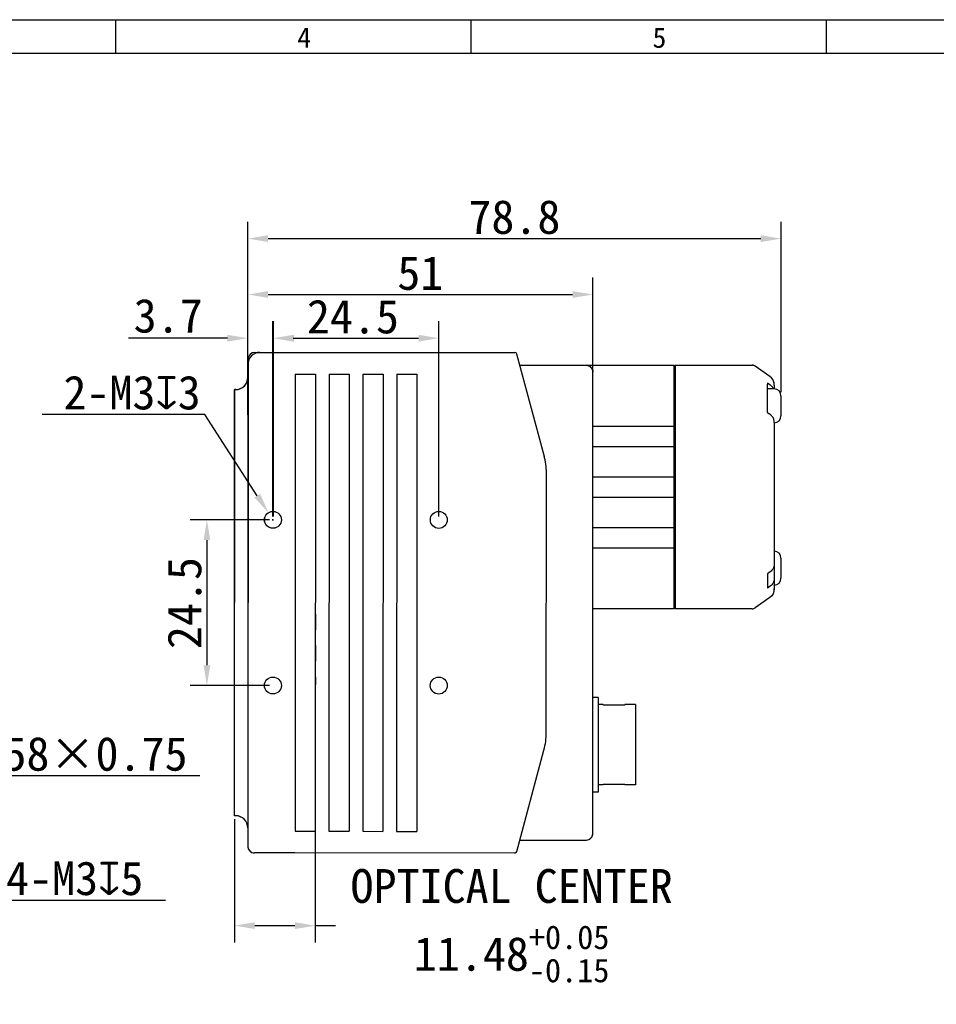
# Model space of a CAD drawing. Header units: millimetres. Extents: x 0 to 420, y 0 to 297.
# Tile 3 of 4: x 143 to 279, y 151 to 297. Entities that reach past the tile are written whole.
import ezdxf

# ---------------------------------------------------------------- set-up
doc = ezdxf.new("R2010")
doc.units = ezdxf.units.MM
doc.header["$LTSCALE"] = 23.1
doc.header["$PDMODE"] = 3
doc.header["$PDSIZE"] = 8
doc.linetypes.add('DASHED', pattern=[0.2, 0.1, -0.1])
doc.layers.get('0').update_dxf_attribs({"linetype": 'CONTINUOUS'})
doc.layers.get('Defpoints').update_dxf_attribs({"linetype": 'CONTINUOUS'})
for name, color, linetype in [('00_COMPONENTS', 7, 'CONTINUOUS'), ('02___PRT_ALL_AXES', 7, 'CONTINUOUS'), ('09_ALL_ROUNDS', 7, 'CONTINUOUS'), ('10_ALL_CHAMFER', 7, 'CONTINUOUS'), ('20_ALL_FEATURES', 7, 'CONTINUOUS'), ('51__DRAFT_DIMS', 7, 'CONTINUOUS')]:
    doc.layers.add(name, color=color, linetype=linetype)
doc.styles.get("Standard").update_dxf_attribs({"font": 'simfang.ttf'})
doc.styles.add('TEXTSTYLE_3', font='simfang.ttf')
doc.dimstyles.new('DIMSTYLE_2', dxfattribs={"dimtxt": 5, "dimasz": 3, "dimexe": 2.5, "dimexo": 0.5, "dimgap": 0.75, "dimtad": 1, "dimdsep": 46, "dimtxsty": 'Standard', "dimblk": '_FILLED', "dimcen": 0.09, "dimclrt": 256, "dimazin": 2, "dimtp": 0.1, "dimtm": 0.1, "dimtfac": 1, "dimtofl": 0, "dimtmove": 0, "dimatfit": 3, "dimldrblk": '_FILLED', "dimfxl": 1, "dimtolj": 1, "dimarcsym": 0})
doc.dimstyles.new('DIMSTYLE_3', dxfattribs={"dimtxt": 3, "dimasz": 3, "dimexe": 2.5, "dimexo": 0.5, "dimgap": 0.75, "dimtad": 1, "dimdsep": 46, "dimtxsty": 'Standard', "dimblk": '_FILLED', "dimblk1": '_FILLED', "dimblk2": '_FILLED', "dimcen": 0.09, "dimclrt": 3, "dimazin": 2, "dimtp": 0.2, "dimtm": 0.2, "dimtfac": 1, "dimtofl": 0, "dimtmove": 0, "dimatfit": 3, "dimldrblk": '_FILLED', "dimfxl": 1, "dimtolj": 1, "dimarcsym": 0})
doc.dimstyles.new('DIMSTYLE_4', dxfattribs={"dimtxt": 5, "dimasz": 3, "dimexe": 2.5, "dimexo": 0.5, "dimtad": 1, "dimdsep": 46, "dimtxsty": 'Standard', "dimblk": '_FILLED', "dimcen": 0.09, "dimclrt": 256, "dimazin": 2, "dimtp": 0.1, "dimtm": 0.1, "dimtfac": 1, "dimtofl": 0, "dimtmove": 0, "dimatfit": 1, "dimldrblk": '_FILLED', "dimfxl": 1, "dimtolj": 1, "dimarcsym": 0})
doc.dimstyles.new('DIMSTYLE_5', dxfattribs={"dimtxt": 5, "dimasz": 3, "dimexe": 2.5, "dimexo": 0.5, "dimtad": 1, "dimdsep": 46, "dimtxsty": 'Standard', "dimblk": '_FILLED', "dimcen": 0.09, "dimclrt": 256, "dimazin": 2, "dimtp": 0.3, "dimtm": 0.3, "dimtfac": 1, "dimtmove": 0, "dimatfit": 2, "dimldrblk": '_FILLED', "dimfxl": 1, "dimtolj": 1, "dimarcsym": 0})
doc.dimstyles.get("Standard").update_dxf_attribs({"dimtxt": 5, "dimasz": 3, "dimexe": 2.5, "dimexo": 0.5, "dimtad": 2, "dimdsep": 46, "dimtxsty": 'Standard', "dimblk": '_FILLED', "dimcen": 0.09, "dimclrt": 256, "dimazin": 2, "dimtol": 1, "dimtp": 0.01, "dimtm": 0.01, "dimtfac": 1, "dimtofl": 0, "dimtmove": 0, "dimatfit": 3, "dimldrblk": '_FILLED', "dimfxl": 1, "dimtolj": 1, "dimarcsym": 0})

# ---------------------------------------------------------------- blocks, each defined once
blk = doc.blocks.new('_FILLED')
at = {"color": 0, "linetype": 'ByBlock'}
blk.add_solid([(0, 0), (-1, 0.167), (-1, -0.167)], dxfattribs=at)
blk = doc.blocks.new('*D1')
at = {"layer": '51__DRAFT_DIMS', "color": 0, "lineweight": -2, "transparency": 16777216}
for p, q in [((177, 238.57), (177, 252.41)), ((180.72, 223.56), (180.72, 252.41)), ((174, 249.91), (159.38, 249.91)), ((183.72, 249.91), (186.72, 249.91))]:
    blk.add_line(p, q, dxfattribs=at)
at = {"layer": 'Defpoints', "color": 0, "transparency": 16777216}
for p in [(180.72, 249.91), (177, 238.07), (180.72, 223.06)]:
    blk.add_point(p, dxfattribs=at)
at = {"layer": '51__DRAFT_DIMS', "color": 0, "lineweight": -2, "transparency": 16777216, "xscale": 3, "yscale": 3, "zscale": 3}
blk.add_blockref('_FILLED', (177, 249.91), dxfattribs=at)
at = {"layer": '51__DRAFT_DIMS', "color": 0, "lineweight": -2, "transparency": 16777216, "xscale": 3, "yscale": 3, "zscale": 3, "rotation": 180}
blk.add_blockref('_FILLED', (180.72, 249.91), dxfattribs=at)
at = {"layer": '51__DRAFT_DIMS', "transparency": 16777216, "insert": (160.13, 255.74), "char_height": 5, "attachment_point": 1}
blk.add_mtext('\\A1;3.7', dxfattribs=at)
blk = doc.blocks.new('*D2')
at = {"layer": '51__DRAFT_DIMS', "color": 0, "lineweight": -2, "transparency": 16777216}
for p, q in [((180.22, 223.06), (168.46, 223.06)), ((170.96, 220.06), (170.96, 201.56)), ((180.22, 198.56), (168.46, 198.56))]:
    blk.add_line(p, q, dxfattribs=at)
at = {"layer": 'Defpoints', "color": 0, "transparency": 16777216}
for p in [(180.72, 223.06), (170.96, 198.56), (180.72, 198.56)]:
    blk.add_point(p, dxfattribs=at)
at = {"layer": '51__DRAFT_DIMS', "color": 0, "lineweight": -2, "transparency": 16777216, "xscale": 3, "yscale": 3, "zscale": 3}
for p, rotation in [((170.96, 223.06), 90), ((170.96, 198.56), 270)]:
    blk.add_blockref('_FILLED', p, dxfattribs=dict(at, rotation=rotation))
at = {"layer": '51__DRAFT_DIMS', "color": 3, "transparency": 16777216, "insert": (165.13, 210.75), "char_height": 3, "attachment_point": 2, "rotation": 90}
blk.add_mtext('\\A1;{\\H1.6667x;\\C0;24.5}', dxfattribs=at)
blk = doc.blocks.new('*D3')
at = {"layer": '51__DRAFT_DIMS', "color": 0, "lineweight": -2, "transparency": 16777216}
for p, q in [((170.66, 238.65), (146.59, 238.65)), ((178.41, 226.63), (170.66, 238.65)), ((180.63, 223.06), (180.81, 223.06)), ((180.72, 222.97), (180.72, 223.15))]:
    blk.add_line(p, q, dxfattribs=at)
at = {"layer": 'Defpoints', "color": 0, "transparency": 16777216}
for p in [(180.04, 224.11), (181.39, 222.01)]:
    blk.add_point(p, dxfattribs=at)
at = {"layer": '51__DRAFT_DIMS', "color": 0, "lineweight": -2, "transparency": 16777216, "xscale": 3, "yscale": 3, "zscale": 3, "rotation": 302.8171530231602}
blk.add_blockref('_FILLED', (180.04, 224.11), dxfattribs=at)
at = {"layer": '51__DRAFT_DIMS', "transparency": 16777216, "insert": (170.04, 244.38), "char_height": 5, "attachment_point": 3}
blk.add_mtext('\\A1;2-M3{\\fgdt|b0|i0|c134|p2;x}3', dxfattribs=at)
blk = doc.blocks.new('*D8')
at = {"layer": '51__DRAFT_DIMS', "color": 0, "lineweight": -2, "transparency": 16777216}
for p, q in [((78.25, 224.52), (120.62, 196.14)), ((123.12, 194.47), (136.86, 185.26)), ((136.86, 185.26), (169.89, 185.26))]:
    blk.add_line(p, q, dxfattribs=at)
at = {"layer": 'Defpoints', "color": 0, "transparency": 16777216}
for p in [(75.76, 226.19), (123.12, 194.47)]:
    blk.add_point(p, dxfattribs=at)
at = {"layer": '51__DRAFT_DIMS', "color": 0, "lineweight": -2, "transparency": 16777216, "xscale": 3, "yscale": 3, "zscale": 3}
for p, rotation in [((75.76, 226.19), 146.1813163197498), ((123.12, 194.47), 326.1813163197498)]:
    blk.add_blockref('_FILLED', p, dxfattribs=dict(at, rotation=rotation))
at = {"layer": '51__DRAFT_DIMS', "transparency": 16777216, "insert": (137.49, 190.97), "char_height": 5, "attachment_point": 1}
blk.add_mtext('\\A1;M58×0.75', dxfattribs=at)
blk = doc.blocks.new('*D9')
at = {"layer": '51__DRAFT_DIMS', "color": 0, "lineweight": -2, "transparency": 16777216}
for p, q in [((129.35, 180.33), (129.53, 180.33)), ((129.44, 180.24), (129.44, 180.42)), ((132.16, 177.06), (140.65, 166.85)), ((140.65, 166.85), (164.84, 166.85))]:
    blk.add_line(p, q, dxfattribs=at)
at = {"layer": 'Defpoints', "color": 0, "transparency": 16777216}
for p in [(128.64, 181.29), (130.24, 179.37)]:
    blk.add_point(p, dxfattribs=at)
at = {"layer": '51__DRAFT_DIMS', "color": 0, "lineweight": -2, "transparency": 16777216, "xscale": 3, "yscale": 3, "zscale": 3, "rotation": 129.7654527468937}
blk.add_blockref('_FILLED', (130.24, 179.37), dxfattribs=at)
at = {"layer": '51__DRAFT_DIMS', "transparency": 16777216, "insert": (141.28, 172.58), "char_height": 5, "attachment_point": 1}
blk.add_mtext('\\A1;4-M3{\\fgdt|b0|i0|c134|p2;x}5', dxfattribs=at)
blk = doc.blocks.new('*D11')
at = {"color": 0, "lineweight": -2, "transparency": 16777216}
for p, q in [((186.97, 184.51), (186.97, 160.56)), ((175.04, 178.81), (175.04, 160.56)), ((178.04, 163.06), (183.97, 163.06)), ((186.97, 163.06), (189.97, 163.06))]:
    blk.add_line(p, q, dxfattribs=at)
at = {"layer": 'Defpoints', "color": 0, "transparency": 16777216}
for p in [(186.97, 185.01), (175.04, 179.31), (186.97, 163.06)]:
    blk.add_point(p, dxfattribs=at)
at = {"color": 0, "lineweight": -2, "transparency": 16777216, "xscale": 3, "yscale": 3, "zscale": 3, "rotation": 180}
blk.add_blockref('_FILLED', (175.04, 163.06), dxfattribs=at)
at = {"color": 0, "lineweight": -2, "transparency": 16777216, "xscale": 3, "yscale": 3, "zscale": 3}
blk.add_blockref('_FILLED', (186.97, 163.06), dxfattribs=at)
at = {"color": 0, "transparency": 16777216, "insert": (215.99, 163.06), "char_height": 5, "attachment_point": 5}
blk.add_mtext('\\A1;OPTICAL CENTER\\P11.48{\\H0.7x;\\S+0.05^ -0.15;}', dxfattribs=at)
blk = doc.blocks.new('*D12')
at = {"color": 0, "lineweight": -2, "transparency": 16777216}
for p, q in [((177, 246.51), (177, 258.87)), ((228, 237.41), (228, 258.87)), ((180, 256.37), (225, 256.37))]:
    blk.add_line(p, q, dxfattribs=at)
at = {"layer": 'Defpoints', "color": 0, "transparency": 16777216}
for p in [(228, 256.37), (177, 246.01), (228, 236.91)]:
    blk.add_point(p, dxfattribs=at)
at = {"color": 0, "lineweight": -2, "transparency": 16777216, "xscale": 3, "yscale": 3, "zscale": 3, "rotation": 180}
blk.add_blockref('_FILLED', (177, 256.37), dxfattribs=at)
at = {"color": 0, "lineweight": -2, "transparency": 16777216, "xscale": 3, "yscale": 3, "zscale": 3}
blk.add_blockref('_FILLED', (228, 256.37), dxfattribs=at)
at = {"transparency": 16777216, "insert": (202.5, 259.52), "char_height": 5, "attachment_point": 5}
blk.add_mtext('\\A1;51', dxfattribs=at)
blk = doc.blocks.new('*D13')
at = {"color": 0, "lineweight": -2, "transparency": 16777216}
for p, q in [((177, 246.51), (177, 267.13)), ((255.8, 241.91), (255.8, 267.13)), ((180, 264.63), (252.8, 264.63))]:
    blk.add_line(p, q, dxfattribs=at)
at = {"layer": 'Defpoints', "color": 0, "transparency": 16777216}
for p in [(255.8, 264.63), (177, 246.01), (255.8, 241.41)]:
    blk.add_point(p, dxfattribs=at)
at = {"color": 0, "lineweight": -2, "transparency": 16777216, "xscale": 3, "yscale": 3, "zscale": 3, "rotation": 180}
blk.add_blockref('_FILLED', (177, 264.63), dxfattribs=at)
at = {"color": 0, "lineweight": -2, "transparency": 16777216, "xscale": 3, "yscale": 3, "zscale": 3}
blk.add_blockref('_FILLED', (255.8, 264.63), dxfattribs=at)
at = {"transparency": 16777216, "insert": (216.4, 267.8), "char_height": 5, "attachment_point": 5}
blk.add_mtext('\\A1;78.8', dxfattribs=at)
blk = doc.blocks.new('*D14')
at = {"color": 0, "lineweight": -2, "transparency": 16777216}
for p, q in [((180.81, 223.56), (180.81, 252.41)), ((205.23, 223.55), (205.23, 252.41)), ((183.81, 249.91), (202.23, 249.91))]:
    blk.add_line(p, q, dxfattribs=at)
at = {"layer": 'Defpoints', "color": 0, "transparency": 16777216}
for p in [(205.23, 249.91), (180.81, 223.06), (205.23, 223.05)]:
    blk.add_point(p, dxfattribs=at)
at = {"color": 0, "lineweight": -2, "transparency": 16777216, "xscale": 3, "yscale": 3, "zscale": 3, "rotation": 180}
blk.add_blockref('_FILLED', (180.81, 249.91), dxfattribs=at)
at = {"color": 0, "lineweight": -2, "transparency": 16777216, "xscale": 3, "yscale": 3, "zscale": 3}
blk.add_blockref('_FILLED', (205.23, 249.91), dxfattribs=at)
at = {"transparency": 16777216, "insert": (192.54, 253.08), "char_height": 5, "attachment_point": 5}
blk.add_mtext('\\A1;24.5', dxfattribs=at)

msp = doc.modelspace()

# ---------------------------------------------------------------- linework, layer by layer
at = {"color": 7}
for p, q in [((0, 297), (420, 297)), ((157.49788, 291.99607), (157.49788, 296.996)), ((209.99717, 291.99607), (209.99717, 296.996)), ((262.49647, 291.99607), (262.49647, 296.996)), ((415, 292), (25, 292))]:
    msp.add_line(p, q, dxfattribs=at)
at = {"linetype": 'DASHED'}
msp.add_line((187.00721, 222.9562), (186.96643, 185.01191), dxfattribs=at)
at = {"layer": '00_COMPONENTS'}
for p, q in [((178.79643, 247.81071), (183.96643, 247.81071)), ((176.99643, 246.01071), (176.99643, 174.8126)), ((217.29928, 245.94714), (239.99643, 245.91071)), ((227.18947, 245.8919), (227.20255, 245.88924)), ((227.25771, 245.87597), (227.28393, 245.86847)), ((227.99601, 244.93354), (227.99643, 244.91071)), ((227.99643, 242.96398), (227.99642, 244.91193)), ((227.99643, 244.85317), (227.99643, 244.87189)), ((239.99643, 245.71071), (240.19643, 245.91071)), ((239.99643, 209.91071), (239.99643, 245.91071)), ((240.19643, 209.91071), (240.19643, 245.91071)), ((175.04643, 179.31071), (175.04643, 242.31071)), ((175.04643, 242.31071), (175.19643, 242.31071)), ((227.99643, 181.77805), (227.99643, 239.84337)), ((227.99643, 236.91071), (239.99643, 236.91071)), ((227.99643, 233.91071), (239.99643, 233.91071)), ((227.99643, 229.41071), (239.99643, 229.41071)), ((227.99643, 226.41071), (239.99643, 226.41071)), ((227.99643, 221.91071), (239.99643, 221.91071)), ((227.99643, 218.91071), (239.99643, 218.91071)), ((239.99643, 209.91071), (227.99643, 209.91071)), ((239.99643, 210.11071), (240.19643, 209.91071)), ((228.79643, 196.81071), (227.99643, 196.81071)), ((228.79643, 196.81071), (228.79643, 182.81071)), ((229.49643, 195.76071), (228.79643, 195.76071)), ((229.49643, 195.76071), (229.49643, 195.64852)), ((232.69643, 195.64852), (229.49643, 195.64852)), ((234.29643, 195.76071), (232.69643, 195.76071)), ((232.69643, 195.64852), (232.69643, 195.76071)), ((234.29643, 195.76071), (234.29643, 183.86071)), ((229.49643, 183.86071), (228.79643, 183.86071)), ((229.49643, 183.9729), (232.69643, 183.9729)), ((229.49643, 183.9729), (229.49643, 183.86071)), ((232.69643, 183.86071), (232.69643, 183.9729)), ((234.29643, 183.86071), (232.69643, 183.86071)), ((228.79643, 182.81071), (227.99643, 182.81071)), ((175.19643, 179.31071), (175.04643, 179.31071)), ((227.99602, 176.67972), (227.99646, 176.70159)), ((227.99646, 176.70159), (227.99651, 176.71123)), ((217.20708, 175.71589), (226.99655, 175.71071)), ((226.99637, 175.71071), (226.99643, 175.71071)), ((226.99784, 175.71071), (227.0497, 175.71213)), ((227.35035, 175.77543), (227.35495, 175.77719)), ((227.35495, 175.77719), (227.35967, 175.77902)), ((227.35967, 175.77902), (227.36523, 175.7812)), ((227.36523, 175.7812), (227.3713, 175.78363)), ((227.3713, 175.78363), (227.37536, 175.78528)), ((227.37536, 175.78528), (227.3798, 175.78711)), ((227.3798, 175.78711), (227.39022, 175.79151)), ((183.96643, 173.81071), (177.99832, 173.81071))]:
    msp.add_line(p, q, dxfattribs=at)
at = {"layer": '00_COMPONENTS', "color": 7}
for p, q in [((240.19643, 245.91071), (251.54219, 245.91071)), ((254.17123, 244.23172), (252.00402, 245.76394)), ((253.79643, 243.26782), (253.79643, 243.12575)), ((254.21064, 242.97492), (253.79643, 243.26782)), ((253.79643, 238.91205), (253.79643, 243.12576)), ((254.78787, 243.15295), (254.77409, 243.26334)), ((254.79565, 243.02095), (254.78787, 243.15295)), ((253.79643, 242.91071), (253.77627, 242.91071)), ((254.79643, 242.41071), (253.79643, 242.41071)), ((254.7963, 242.98093), (254.79565, 243.02095)), ((254.79643, 242.96609), (254.79643, 242.41071)), ((255.79643, 241.41071), (255.79643, 238.41071)), ((253.79643, 238.91205), (254.13088, 238.67607)), ((254.79643, 237.42345), (254.79643, 212.85533)), ((255.79643, 217.41071), (255.79643, 214.41071)), ((254.21064, 215.37851), (253.79643, 215.08561)), ((254.21064, 215.37848), (253.79643, 215.08558)), ((253.79643, 215.08561), (253.79643, 212.96429)), ((254.21064, 213.25719), (253.79643, 212.96429)), ((254.21064, 213.25715), (253.79643, 212.96426)), ((254.17123, 211.58969), (252.00402, 210.05748)), ((251.54219, 209.91071), (240.19643, 209.91071))]:
    msp.add_line(p, q, dxfattribs=at)
at = {"layer": '00_COMPONENTS'}
for points in [[(227.99624, 244.93006), (227.98969, 245.02659), (227.97384, 245.12207), (227.94882, 245.21558), (227.91488, 245.30625), (227.87231, 245.39323), (227.82153, 245.47569), (227.76301, 245.55286), (227.69728, 245.62401), (227.62498, 245.68848), (227.54678, 245.74564), (227.46341, 245.79498), (227.37566, 245.83601), (227.28435, 245.86836), (227.19035, 245.89173), (227.09454, 245.90588)], [(227.20255, 245.88924), (227.21608, 245.88629), (227.23012, 245.88302), (227.24465, 245.87941), (227.25967, 245.87544), (227.27536, 245.87102)], [(227.20711, 245.88826), (227.2202, 245.88535), (227.23708, 245.88132), (227.25771, 245.87597)], [(227.27536, 245.87102), (227.29169, 245.86613), (227.30866, 245.86071), (227.32647, 245.85467), (227.34504, 245.84798), (227.3644, 245.84055)], [(227.28393, 245.86847), (227.31095, 245.85996), (227.34118, 245.8494), (227.37276, 245.8372), (227.40595, 245.82301), (227.44022, 245.80684)], [(227.3644, 245.84055), (227.38489, 245.83217), (227.4066, 245.82272)], [(227.4066, 245.82272), (227.42934, 245.81215), (227.45306, 245.80037)], [(227.44022, 245.80684), (227.47565, 245.7884), (227.51186, 245.76764), (227.54761, 245.74509), (227.58248, 245.72098), (227.61673, 245.69508), (227.65024, 245.66737), (227.68291, 245.63786), (227.71463, 245.60655), (227.74529, 245.57344), (227.77479, 245.53853), (227.80299, 245.50186), (227.82978, 245.46345), (227.85505, 245.42332), (227.87865, 245.38154), (227.90044, 245.33821), (227.92031, 245.2934), (227.93812, 245.24719), (227.95375, 245.19973), (227.9671, 245.15112), (227.97807, 245.10147), (227.98655, 245.05094), (227.99246, 244.99966)], [(227.99186, 176.61508), (227.99405, 176.64151), (227.99543, 176.66552), (227.99617, 176.68716), (227.99644, 176.70487), (227.99643, 181.69805)], [(227.45298, 175.82101), (227.4874, 175.83953), (227.52082, 175.85923), (227.55321, 175.88005), (227.58455, 175.90193), (227.61481, 175.92482), (227.64395, 175.94865), (227.67194, 175.97335), (227.69878, 175.99887), (227.72444, 176.02513), (227.74891, 176.05208), (227.77218, 176.07966), (227.79425, 176.1078), (227.81511, 176.13644), (227.83475, 176.16552), (227.85319, 176.19498), (227.87043, 176.22475), (227.88647, 176.2548), (227.90133, 176.28506), (227.91504, 176.31551), (227.92759, 176.34607), (227.93899, 176.37665), (227.94927, 176.40718), (227.95844, 176.43763), (227.96652, 176.46788), (227.97355, 176.49794)], [(227.61978, 175.92876), (227.65348, 175.95685), (227.68557, 175.98606), (227.71602, 176.01629), (227.74485, 176.04746), (227.77205, 176.07948), (227.79761, 176.11225), (227.82155, 176.14572), (227.84388, 176.1798), (227.8646, 176.2144), (227.88372, 176.24945), (227.90129, 176.28494), (227.91729, 176.32073), (227.93165, 176.35654), (227.94442, 176.39231), (227.95565, 176.42793), (227.96531, 176.46301), (227.97347, 176.49745), (227.98023, 176.5312), (227.98564, 176.56386), (227.98986, 176.59579), (227.99294, 176.62654), (227.99491, 176.65451), (227.99602, 176.67972)], [(227.65245, 175.95596), (227.66024, 175.96281), (227.668, 175.96977), (227.67572, 175.97683), (227.6834, 175.98402), (227.69103, 175.99131), (227.69862, 175.99871), (227.70616, 176.00623), (227.71365, 176.01385), (227.72109, 176.02159), (227.72847, 176.02944), (227.7358, 176.0374), (227.74307, 176.04548), (227.75029, 176.05367), (227.75745, 176.06197), (227.76454, 176.07038), (227.77157, 176.07891), (227.77854, 176.08755), (227.78543, 176.09631), (227.79226, 176.10518), (227.79902, 176.11417), (227.80571, 176.12327), (227.81232, 176.13249), (227.81886, 176.14182), (227.82532, 176.15127), (227.83169, 176.16084), (227.83798, 176.17052), (227.84419, 176.18032), (227.85032, 176.19023), (227.85635, 176.20025), (227.86229, 176.2104), (227.86814, 176.22065), (227.87389, 176.23103), (227.87954, 176.24151), (227.88509, 176.25211), (227.89054, 176.26283), (227.89589, 176.27366), (227.90113, 176.28461), (227.90626, 176.29568), (227.91128, 176.30688), (227.91619, 176.31819), (227.92099, 176.32962), (227.92566, 176.34116), (227.93022, 176.35283), (227.93465, 176.36461), (227.93895, 176.37651), (227.94313, 176.38852), (227.94717, 176.40064), (227.95107, 176.41287), (227.95484, 176.42521), (227.95846, 176.43766), (227.96193, 176.45022), (227.96526, 176.46288), (227.96844, 176.47564), (227.97146, 176.48849)], [(227.97146, 176.48849), (227.97432, 176.50144), (227.97702, 176.51448), (227.97956, 176.52759), (227.98192, 176.54078), (227.98412, 176.55404), (227.98615, 176.56739), (227.988, 176.58079), (227.98966, 176.59418), (227.99115, 176.6076), (227.99245, 176.621), (227.99354, 176.6341), (227.99445, 176.64692), (227.99517, 176.65943), (227.99571, 176.67128), (227.9961, 176.68245), (227.99634, 176.69294), (227.99646, 176.70159)], [(227.97956, 176.52773), (227.98457, 176.55703), (227.98868, 176.58633), (227.99186, 176.61508)], [(227.0497, 175.71213), (227.38493, 175.78926), (227.42781, 175.80853)], [(227.39022, 175.79151), (227.39553, 175.7938), (227.40167, 175.7965), (227.40819, 175.79942), (227.41499, 175.80252), (227.42216, 175.80586), (227.42955, 175.80938), (227.43716, 175.81307), (227.44499, 175.81695), (227.45287, 175.82095)], [(227.42781, 175.80853), (227.46925, 175.82954), (227.50919, 175.85217), (227.54762, 175.87632)], [(227.45287, 175.82095), (227.46077, 175.82505), (227.46872, 175.82927), (227.4767, 175.83359), (227.48469, 175.83801), (227.49269, 175.84253), (227.5007, 175.84717), (227.50873, 175.8519), (227.51677, 175.85675), (227.52481, 175.8617), (227.53286, 175.86676), (227.5409, 175.87193), (227.54895, 175.87721), (227.557, 175.8826), (227.56504, 175.8881), (227.57307, 175.89371), (227.58109, 175.89943), (227.5891, 175.90526), (227.59709, 175.91121), (227.60507, 175.91726), (227.61303, 175.92343), (227.62097, 175.92971), (227.62888, 175.93611), (227.63677, 175.94261), (227.64463, 175.94923), (227.65245, 175.95596)], [(227.54762, 175.87632), (227.58449, 175.90188), (227.61978, 175.92876)]]:
    msp.add_lwpolyline(points, dxfattribs=at)
for centre in [(180.71643, 223.06071), (180.71643, 198.56071)]:
    msp.add_circle(centre, 1.25, dxfattribs=at)
for centre, radius, start, end in [((178.79643, 246.01071), 1.8, 90, 180), ((226.99507, 244.9026), 1.00816, 78.0645197, 83.9912781), ((226.99668, 244.90977), 1.00081, 72.088159, 78.0698612), ((226.99768, 244.91385), 0.99662, 66.0117251, 72.0704997), ((226.99395, 244.90997), 1.0025, 4.2380827, 5.7767712), ((175.19643, 244.11071), 1.8, 270, 360), ((224.92743, 239.842), 3.069, 0.0255762, 2.288939), ((175.19643, 177.51071), 1.8, 0, 90), ((177.99832, 174.8126), 1.00189, 180, 270)]:
    msp.add_arc(centre, radius, start, end, dxfattribs=at)
at = {"layer": '00_COMPONENTS', "color": 7}
for centre, radius, start, end in [((251.54219, 245.11071), 0.8, 54.7396893, 90), ((251.54214, 245.11196), 0.79875, 86.0099999, 89.9932168), ((251.54083, 245.10505), 0.80574, 66.5608348, 85.9510387), ((251.54183, 245.11026), 0.80056, 62.5637357, 66.4783043), ((251.5418, 245.1102), 0.80062, 62.501076, 66.3620445), ((251.54064, 245.10792), 0.80318, 61.6084899, 62.5657089), ((251.54068, 245.10798), 0.8031, 58.6478826, 61.6990688), ((251.54126, 245.10885), 0.80206, 58.6972291, 61.0104519), ((251.54338, 245.11227), 0.79804, 54.7434117, 58.6993051), ((251.54313, 245.11195), 0.79845, 54.7437322, 58.6500845), ((253.21958, 242.88284), 1.65079, 49.0342654, 54.7966611), ((253.2966, 242.97346), 1.53187, 46.6029633, 48.9872351), ((253.3421, 243.02127), 1.46587, 42.8205832, 46.611319), ((253.3828, 243.05922), 1.41023, 39.6660532, 42.8137621), ((253.41007, 243.08187), 1.37477, 36.3404888, 39.6647331), ((253.42883, 243.09569), 1.35148, 32.0744535, 36.3399405), ((253.43364, 243.0988), 1.34575, 29.7301783, 32.0710029), ((253.41984, 243.09129), 1.36146, 23.1421638, 29.7168567), ((253.38841, 243.07739), 1.39582, 21.6933815, 23.159646), ((253.34577, 243.06098), 1.4415, 16.7551801, 21.672806), ((253.27074, 243.03805), 1.51996, 13.7274514, 16.7675178), ((253.21013, 243.02272), 1.58248, 10.6991003, 14.9815497), ((253.20995, 243.02268), 1.58266, 10.6996558, 14.9679649), ((253.19273, 243.01905), 1.60025, 10.7126742, 13.7256273), ((253.04147, 242.99188), 1.75393, 5.0547007, 10.6667178), ((253.11549, 243.00419), 1.67891, 8.8805774, 10.7209301), ((253.00467, 242.98759), 1.79096, 5.0870809, 8.8578137), ((252.9049, 242.97777), 1.89121, 4.5597895, 5.1158406), ((252.90737, 242.97799), 1.88873, 4.657329, 5.1156342), ((252.76144, 242.96802), 2.03499, 359.945786, 4.6034874), ((252.75862, 242.96794), 2.03781, 359.9479273, 4.50831), ((253.64358, 241.92717), 1.16103, 24.6351892, 27.224754), ((254.79643, 241.41071), 1, 0, 90), ((254.79643, 238.41071), 1, 270, 360), ((254.79643, 217.41071), 1, 0, 90), ((254.79643, 214.41071), 1, 270, 360), ((252.77456, 212.85304), 2.02187, 354.9484859, 0.0648182), ((253.26578, 212.78476), 1.52512, 343.236191, 346.6982503), ((251.54219, 210.71071), 0.8, 270, 305.2603107), ((251.54067, 210.71345), 0.80313, 298.3009319, 301.3498579), ((251.54095, 210.71311), 0.80269, 298.3847344, 301.3330072), ((251.54127, 210.71256), 0.80205, 298.9895445, 301.3164573), ((251.54312, 210.7095), 0.79848, 301.3036089, 305.2562673), ((251.54338, 210.70913), 0.79802, 301.3144002, 305.2566115), ((251.54321, 210.70945), 0.79838, 301.3310729, 305.2566006)]:
    msp.add_arc(centre, radius, start, end, dxfattribs=at)
at = {"layer": '00_COMPONENTS'}
msp.add_open_spline([(227.99136, 245.01088), (227.97391, 245.18334), (227.84567, 245.52515), (227.56116, 245.75397), (227.40286, 245.8244)], degree=3, knots=[0, 0, 0, 0, 0.50011883, 1, 1, 1, 1], dxfattribs=at)
at = {"layer": '00_COMPONENTS', "color": 7}
for points in [[(251.86281, 245.84365), (251.7628, 245.88742), (251.65141, 245.9107), (251.54223, 245.91071)], [(254.76509, 243.31651), (254.69478, 243.68766), (254.50401, 243.99645), (254.17123, 244.23172)], [(254.79643, 212.85533), (254.79643, 212.32557), (254.6038, 211.89552), (254.17123, 211.58969)]]:
    msp.add_open_spline(points, degree=3, dxfattribs=at)
for points, knots in [([(254.67599, 242.45832), (254.65072, 242.50744), (254.5296, 242.70723), (254.35584, 242.87225), (254.21064, 242.97492)], [0, 0, 0, 0, 0.236987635, 1, 1, 1, 1]), ([(254.68858, 238.04202), (254.67663, 238.07274), (254.64718, 238.13286), (254.57673, 238.24996), (254.46591, 238.38798), (254.31047, 238.54164), (254.19265, 238.63239), (254.13088, 238.67607)], [0, 0, 0, 0, 0.115726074, 0.23422045, 0.479276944, 0.73446434, 1, 1, 1, 1]), ([(254.79643, 237.42345), (254.79643, 237.47554), (254.78904, 237.68524), (254.74591, 237.89495), (254.68858, 238.04202)], [0, 0, 0, 0, 0.248110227, 1, 1, 1, 1]), ([(254.79643, 216.37848), (254.79643, 216.28566), (254.7694, 216.09566), (254.65162, 215.82587), (254.46239, 215.57975), (254.29997, 215.44167), (254.21064, 215.37851)], [0, 0, 0, 0, 0.231663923, 0.471879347, 0.726949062, 1, 1, 1, 1]), ([(254.79643, 216.37848), (254.79643, 216.28566), (254.7694, 216.09564), (254.65162, 215.82585), (254.46239, 215.57972), (254.29997, 215.44164), (254.21064, 215.37848)], [0, 0, 0, 0, 0.231678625, 0.471889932, 0.726954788, 1, 1, 1, 1]), ([(254.79643, 214.25716), (254.79643, 214.16434), (254.7694, 213.97434), (254.65162, 213.70455), (254.46239, 213.45843), (254.29997, 213.32035), (254.21064, 213.25719)], [0, 0, 0, 0, 0.231663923, 0.471879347, 0.726949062, 1, 1, 1, 1]), ([(254.79643, 214.25716), (254.79643, 214.16433), (254.7694, 213.97432), (254.65162, 213.70453), (254.46239, 213.4584), (254.29997, 213.32032), (254.21064, 213.25715)], [0, 0, 0, 0, 0.231678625, 0.471889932, 0.726954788, 1, 1, 1, 1])]:
    msp.add_open_spline(points, degree=3, knots=knots, dxfattribs=at)
at = {"layer": '02___PRT_ALL_AXES', "color": 7}
for p, q in [((175.23377, 242.31289), (175.08377, 242.31294)), ((175.2088, 179.31289), (175.0588, 179.31295))]:
    msp.add_line(p, q, dxfattribs=at)
at = {"layer": '09_ALL_ROUNDS', "color": 7}
for p, q in [((178.03792, 247.81177), (216.48458, 247.79654)), ((220.78917, 232.5665), (216.77427, 247.57407)), ((177.03555, 246.81217), (177.00702, 174.81218)), ((184.00468, 244.60941), (183.97789, 177.00941)), ((187.00468, 244.60822), (186.97789, 177.00823)), ((189.00468, 244.60743), (188.97789, 177.00743)), ((192.00468, 244.60624), (191.97789, 177.00624)), ((194.00468, 244.60545), (193.97789, 177.00545)), ((197.00468, 244.60426), (196.97789, 177.00426)), ((199.00468, 244.60347), (198.97789, 177.00347)), ((202.00468, 244.60228), (201.97789, 177.00228)), ((221.11368, 191.61122), (221.12888, 229.97817)), ((216.74512, 174.01878), (220.77191, 189.02317)), ((178.00664, 173.81178), (178.00024, 173.81194)), ((216.45526, 173.79654), (178.00662, 173.81178))]:
    msp.add_line(p, q, dxfattribs=at)
for centre, radius, start, end in [((178.03555, 246.81178), 1, 89.9772944, 179.9772944), ((216.48446, 247.49654), 0.3, 14.9772944, 89.9772944), ((175.23448, 244.11289), 1.8, 269.9772944, 359.9772944), ((211.12888, 229.98213), 10, 359.9772944, 14.9772944), ((211.11368, 191.61519), 10, 344.9772944, 359.9772944), ((175.20809, 177.51289), 1.8, 359.9772944, 89.9772944), ((178.00347, 174.80824), 0.99646, 179.9772944, 269.9772944), ((216.45538, 174.09654), 0.3, 269.9772944, 344.9772944)]:
    msp.add_arc(centre, radius, start, end, dxfattribs=at)
at = {"layer": '10_ALL_CHAMFER', "color": 7}
for centre in [(180.72614, 223.06071), (205.22614, 223.051), (180.71643, 198.56071), (205.21643, 198.551)]:
    msp.add_circle(centre, 1.25, dxfattribs=at)
for centre, start, end in [((211.12888, 229.98213), 13.3106266, 14.9772944), ((211.12888, 229.98213), 359.9772944, 1.6439622), ((211.11368, 191.61519), 344.9772944, 359.9772944)]:
    msp.add_arc(centre, 10, start, end, dxfattribs=at)
at = {"layer": '20_ALL_FEATURES', "color": 7}
for p, q in [((184.00468, 244.60941), (187.00468, 244.60822)), ((189.00468, 244.60743), (192.00468, 244.60624)), ((194.00468, 244.60545), (197.00468, 244.60426)), ((199.00468, 244.60347), (202.00468, 244.60228)), ((175.0588, 179.3135), (175.08377, 242.3124)), ((183.97789, 177.00941), (186.97789, 177.00823)), ((188.97789, 177.00743), (191.97789, 177.00624)), ((193.97789, 177.00545), (196.97789, 177.00426)), ((198.97789, 177.00347), (201.97789, 177.00228))]:
    msp.add_line(p, q, dxfattribs=at)

# ---------------------------------------------------------------- texts
at = {"color": 3, "style": 'TEXTSTYLE_3'}
for s, p in [('4', (184.31614, 292.84306)), ('5', (236.81544, 292.84306))]:
    msp.add_text(s, height=2.99996, dxfattribs=at).set_placement(p)

# ---------------------------------------------------------------- dimensions: what is measured, and where the dimension line sits
for base, p2, text, picture, middle in [((255.79643, 264.63005), (255.79643, 241.41071), '78.8', '*D13', (216.39643, 267.7979)), ((227.99643, 256.36926), (227.99643, 236.91071), '51', '*D12', (202.49643, 259.52283))]:
    dim = msp.add_linear_dim(base=base, p1=(176.99643, 246.01071), p2=p2, text=text, dimstyle='Standard')
    dim.commit()
    dim.dimension.update_dxf_attribs({"geometry": picture, "text_midpoint": middle})
for base, p1, p2, text, dimstyle, override, picture, middle in [((205.22614, 249.90784), (180.80643, 223.06071), (205.22614, 223.051), '24.5', 'DIMSTYLE_4', {"dimpost": '<>'}, '*D14', (192.54173, 249.90784)), ((186.96643, 163.06301), (175.04238, 179.30907), (186.96643, 185.01191), 'OPTICAL CENTER\\P11.48{\\H0.7x;\\S+0.05^ -0.15;}', 'Standard', {"dimtad": 0, "dimtih": 1, "dimtoh": 1, "dimdec": 4, "dimzin": 0, "dimcen": 3.78, "dimclrt": 0, "dimadec": 0, "dimazin": 0, "dimtdec": 4, "dimtzin": 0}, '*D11', (215.99143, 163.06301))]:
    dim = msp.add_linear_dim(base=base, p1=p1, p2=p2, text=text, dimstyle=dimstyle, override=override)
    dim.commit()
    dim.dimension.update_dxf_attribs({"geometry": picture, "text_midpoint": middle, "dimtype": 160})
at = {"layer": '51__DRAFT_DIMS'}
dim = msp.add_linear_dim(base=(180.71643, 249.90784), p1=(176.99643, 238.07004), p2=(180.71643, 223.06071), angle=359.9999959, text='3.7', dimstyle='DIMSTYLE_2', dxfattribs=at)
dim.commit()
dim.dimension.update_dxf_attribs({"geometry": '*D1', "text_midpoint": (165.18929, 249.90784), "dimtype": 160})
for p1, p2, text, dimstyle, picture, middle in [((181.39388, 222.0102), (180.03898, 224.11121), '2-M3{\\fgdt|b0|i0|c134|p2;x}3', 'DIMSTYLE_4', '*D3', (158.31259, 238.64899)), ((75.75977, 226.19302), (123.11554, 194.46872), 'M58×0.75', 'DIMSTYLE_5', '*D8', (153.6869, 185.25985)), ((128.6381, 181.29171), (130.23721, 179.37003), '4-M3{\\fgdt|b0|i0|c134|p2;x}5', 'DIMSTYLE_4', '*D9', (153.06028, 166.85464))]:
    dim = msp.add_diameter_dim_2p(p1=p1, p2=p2, text=text, dimstyle=dimstyle, override={"dimtih": 1, "dimtoh": 1, "dimpost": '<>'}, dxfattribs=at)
    dim.commit()
    dim.dimension.update_dxf_attribs({"geometry": picture, "text_midpoint": middle, "dimtype": 163})
dim = msp.add_linear_dim(base=(170.96247, 198.56071), p1=(180.71643, 223.06071), p2=(180.71643, 198.56071), angle=270, text='{\\H1.6667x;\\C0;<>}', dimstyle='DIMSTYLE_3', override={"dimtxsty": 'Standard'}, dxfattribs=at)
dim.commit()
dim.dimension.update_dxf_attribs({"geometry": '*D2', "text_midpoint": (170.96247, 210.74919), "dimtype": 160})

doc.saveas('drawing.dxf')
